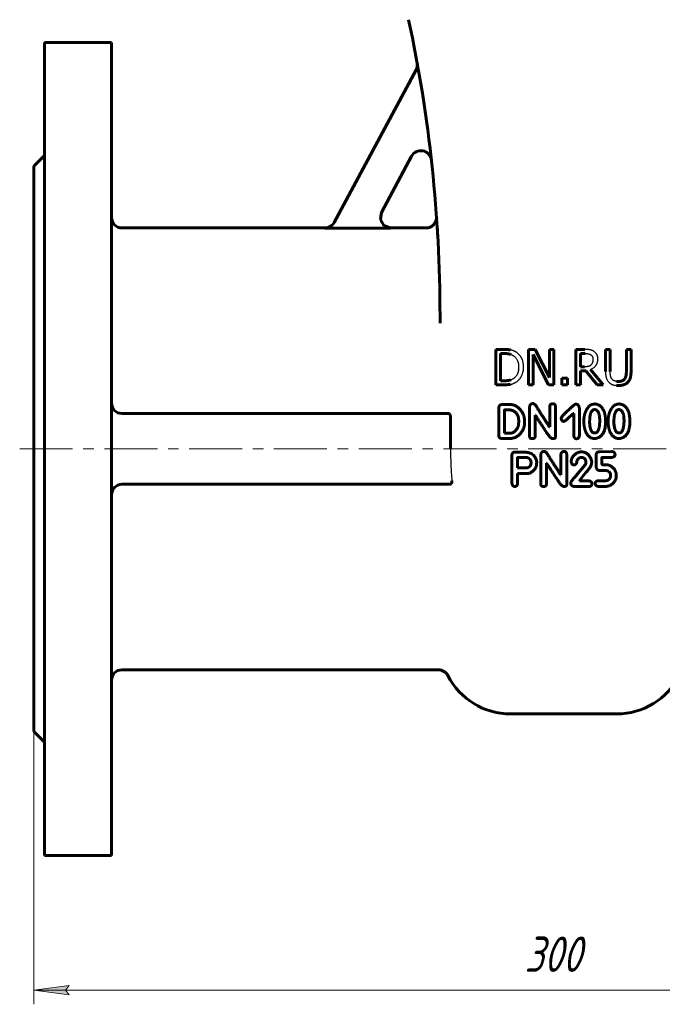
# Model space of a CAD drawing. Header units: millimetres. Extents: x 0 to 595, y 0 to 420.
# Tile 3 of 11: x 106 to 196, y 112 to 251. Entities that reach past the tile are written whole.
import ezdxf

# ---------------------------------------------------------------- set-up
doc = ezdxf.new("R2010")
doc.units = ezdxf.units.MM
for name, pattern in [('K5LT-1', [0]), ('K5LT_AXLED', [12, 7.5, -1.5, 1.5, -1.5]), ('K5LT_BASIC', [0]), ('K5LT_THIN', [0])]:
    doc.linetypes.add(name, pattern=pattern)
doc.layers.add('Системный слой', color=7, linetype='Continuous')
doc.layers.add('Системный слой (1)', color=7, linetype='Continuous', true_color=0x6c6c6c)
doc.styles.add('KDIMTEXTSTYLE', font='txt', dxfattribs={"width": 0.96, "oblique": 15, "height": 5})
doc.styles.add('KTEXTSTYLE', font='txt', dxfattribs={"width": 0.96, "height": 5})
doc.dimstyles.new('KDIMSTYLE (0.50)', dxfattribs={"dimtxt": 5, "dimasz": 1, "dimexe": 2, "dimexo": 0, "dimgap": 1, "dimtad": 1, "dimlfac": 2, "dimtxsty": 'KDIMTEXTSTYLE', "dimsah": 1, "dimcen": 0, "dimdle": 1, "dimadec": 0, "dimazin": 0, "dimtfac": 0.667, "dimtmove": 0, "dimatfit": 3, "dimfxl": 1, "dimtvp": 1, "dimtolj": 1, "dimtzin": 0, "dimarcsym": 0})

# ---------------------------------------------------------------- blocks, each defined once
blk = doc.blocks.new('U6')
at = {"layer": 'Системный слой (1)', "color": 143, "linetype": 'K5LT_BASIC', "lineweight": 60, "true_color": 0x33acca}
for p, q in [((148.72, 221.99), (120.03, 221.99)), ((163.04, 221.99), (158.06, 221.99))]:
    blk.add_line(p, q, dxfattribs=at)
blk = doc.blocks.new('U10')
at = {"layer": 'Системный слой (1)', "color": 143, "linetype": 'K5LT_BASIC', "lineweight": 60, "true_color": 0x33acca}
for p, q in [((156.73, 224.2), (156.59, 223.2)), ((156.59, 223.2), (157.08, 222.35)), ((157.08, 222.35), (158.03, 221.99)), ((158.03, 221.99), (158.06, 221.99))]:
    blk.add_line(p, q, dxfattribs=at)
blk = doc.blocks.new('U13')
at = {"layer": 'Системный слой (1)', "color": 143, "linetype": 'K5LT_BASIC', "lineweight": 60, "true_color": 0x33acca}
for p, q in [((164.65, 221.76), (164.66, 221.63)), ((164.66, 221.63), (164.67, 221.49)), ((164.67, 221.49), (164.68, 221.34))]:
    blk.add_line(p, q, dxfattribs=at)
blk = doc.blocks.new('D0')
at = {"layer": 'Системный слой (1)'}
for points in [[(112.53, 113.5), (112.03, 114.16), (112.53, 114.82), (107.53, 114.16)], [(257.53, 114.16), (252.53, 114.82), (253.03, 114.16), (252.53, 113.5)]]:
    blk.add_hatch(color=7, dxfattribs=at).paths.add_polyline_path(points)
at = {"layer": 'Системный слой (1)', "color": 7, "linetype": 'K5LT_THIN', "lineweight": 18, "true_color": 0xffffff}
for p, q in [((107.53, 150.74), (107.53, 112.16)), ((257.53, 150.74), (257.53, 112.16)), ((107.53, 114.16), (112.53, 114.82)), ((112.53, 114.82), (112.03, 114.16)), ((253.03, 114.16), (252.53, 114.82)), ((252.53, 114.82), (257.53, 114.16)), ((112.53, 113.5), (107.53, 114.16)), ((107.53, 114.16), (257.53, 114.16)), ((112.03, 114.16), (112.53, 113.5)), ((257.53, 114.16), (252.53, 113.5)), ((252.53, 113.5), (253.03, 114.16))]:
    blk.add_line(p, q, dxfattribs=at)
blk.add_wipeout([(176.99, 115.16), (176.99, 122.54), (187.62, 122.54), (187.62, 115.16)]).dxf.layer = 'Системный слой (1)'
at = {"layer": 'Системный слой (1)', "color": 7, "insert": (176.99, 121.75), "char_height": 5, "attachment_point": 1, "style": 'KTEXTSTYLE'}
blk.add_mtext('\\fArial|b0|c204|p34;\\H5.0;\\W1.000;\\Q15;\\fGOST Type AU|b0|i0|c204|p34;\\Q15;\\W0.960;300', dxfattribs=at)
blk = doc.blocks.new('KDIMARROW_01')
at = {"layer": 'Системный слой'}
blk.add_hatch(color=0, dxfattribs=at).paths.add_polyline_path([(-5, -0.66), (0, 0), (-5, 0.66), (-4.5, 0)])
at = {"layer": 'Системный слой', "color": 0, "linetype": 'K5LT_THIN', "lineweight": 18}
for p, q in [((-4.5, 0), (-5, 0.66)), ((-5, 0.66), (0, 0)), ((0, 0), (-5, -0.66)), ((-5, -0.66), (-4.5, 0))]:
    blk.add_line(p, q, dxfattribs=at)
at = {"layer": 'Системный слой (1)', "color": 0, "linetype": 'K5LT_THIN', "lineweight": 18}
blk.add_line((182.53, 190.74), (182.03, 190.74), dxfattribs=at)

msp = doc.modelspace()

# ---------------------------------------------------------------- linework, layer by layer
at = {"layer": 'Системный слой (1)', "color": 143, "linetype": 'K5LT_BASIC', "lineweight": 60, "true_color": 0x33acca}
for p, q in [((109.0263, 248.2367), (109.0263, 133.2367)), ((109.0263, 248.2367), (118.5263, 248.2367)), ((118.5263, 248.2367), (118.5263, 133.2367)), ((150.033, 222.7533), (161.6412, 244.3746)), ((107.5263, 230.7367), (109.0263, 232.2367)), ((160.9956, 232.1346), (156.7208, 224.1723)), ((107.5263, 230.7367), (107.5263, 150.7367)), ((164.5534, 223.294), (164.533, 223.5887)), ((164.5333, 223.5844), (164.5365, 223.5373)), ((148.7102, 221.9616), (158.0411, 221.9616)), ((165.0263, 208.5218), (165.0263, 209.5486)), ((174.048, 204.8014), (172.9095, 204.8014)), ((172.9095, 204.8014), (172.9095, 199.8014)), ((177.5732, 204.8014), (177.5732, 199.8014)), ((178.5173, 204.8014), (177.5732, 204.8014)), ((180.531, 200.8427), (178.5173, 204.8014)), ((180.531, 204.8014), (180.531, 200.8427)), ((181.151, 204.8014), (180.531, 204.8014)), ((181.151, 199.8014), (181.151, 204.8014)), ((184.2466, 204.8014), (184.2466, 199.8014)), ((185.5351, 204.8014), (184.2466, 204.8014)), ((188.4524, 204.8014), (188.4524, 201.6814)), ((189.1169, 204.8014), (188.4524, 204.8014)), ((189.1169, 201.6814), (189.1169, 204.8014)), ((191.4062, 204.8014), (191.4062, 201.6652)), ((192.0707, 204.8014), (191.4062, 204.8014)), ((192.0707, 201.6814), (192.0707, 204.8014)), ((173.574, 200.3767), (173.574, 204.226)), ((173.574, 204.226), (174.0805, 204.226)), ((178.1931, 199.8014), (178.1931, 204.1126)), ((178.1931, 204.1126), (180.4054, 199.8014)), ((184.9111, 202.346), (184.9111, 204.226)), ((184.9111, 204.226), (185.5715, 204.226)), ((185.4946, 202.346), (184.9111, 202.346)), ((188.1161, 199.8014), (186.3373, 201.9772)), ((183.0959, 200.7576), (182.2936, 200.7576)), ((182.2936, 200.7576), (182.2936, 199.8014)), ((183.0959, 199.8014), (183.0959, 200.7576)), ((184.9111, 201.7908), (185.6728, 201.7908)), ((184.9111, 199.8014), (184.9111, 201.7908)), ((185.6728, 201.7908), (187.2531, 199.8014)), ((172.9095, 199.8014), (174.0602, 199.8014)), ((174.0805, 200.3767), (173.574, 200.3767)), ((177.5732, 199.8014), (178.1931, 199.8014)), ((180.4054, 199.8014), (181.151, 199.8014)), ((182.2936, 199.8014), (183.0959, 199.8014)), ((184.2466, 199.8014), (184.9111, 199.8014)), ((187.2531, 199.8014), (188.1161, 199.8014)), ((173.3505, 196.5466), (173.3505, 192.5924)), ((173.8435, 197.002), (173.7237, 196.9951)), ((174.9836, 197.002), (173.8435, 197.002)), ((177.7025, 196.6733), (177.7025, 192.5342)), ((180.5543, 196.6528), (180.5543, 193.8386)), ((181.3725, 192.4212), (181.3725, 196.6733)), ((184.7556, 192.6301), (184.7556, 196.509)), ((120.0263, 195.7367), (166.2265, 195.7367)), ((166.5153, 195.2367), (166.5153, 190.7367)), ((174.1482, 196.2043), (174.138, 192.9724)), ((174.9288, 196.2419), (174.1859, 196.2419)), ((178.5002, 192.5342), (178.5002, 195.4922)), ((178.5002, 195.4922), (178.5378, 195.4922)), ((183.8757, 195.7592), (183.951, 195.7592)), ((183.951, 195.7592), (183.951, 192.6677)), ((176.1647, 194.5302), (176.1647, 194.7595)), ((180.5543, 193.8386), (180.5166, 193.8386)), ((182.5268, 194.6329), (182.5816, 194.6329)), ((186.2129, 194.9444), (186.1958, 194.5575)), ((188.4691, 194.65), (188.4691, 194.6671)), ((189.6525, 194.9444), (189.6354, 194.5575)), ((191.9086, 194.65), (191.9086, 194.6671)), ((174.138, 192.9724), (174.1756, 192.9519)), ((174.1756, 192.9519), (174.9288, 192.9519)), ((186.86, 193.0032), (187.0277, 193.0032)), ((190.2996, 193.0032), (190.4673, 193.0032)), ((173.7853, 192.1919), (174.8329, 192.1919)), ((180.9377, 192.1987), (181.0678, 192.1987)), ((175.1752, 189.8415), (175.1923, 186.1338)), ((176.6371, 190.2866), (175.61, 190.2866)), ((177.3971, 189.4992), (176.0277, 189.4992)), ((179.29, 189.9066), (179.29, 185.7675)), ((182.1418, 189.886), (182.1418, 187.0719)), ((182.96, 185.6545), (182.96, 189.9066)), ((185.0387, 189.5231), (185.1722, 189.5231)), ((187.1363, 189.8518), (187.1363, 188.3146)), ((189.3273, 190.3516), (187.5984, 190.3311)), ((187.9442, 188.6433), (187.9442, 189.4889)), ((187.9819, 189.5266), (189.2897, 189.5266)), ((176.0106, 188.0716), (176.0482, 188.0339)), ((180.0877, 185.7675), (180.0877, 188.7255)), ((180.0877, 188.7255), (180.1253, 188.7255)), ((185.5694, 188.4618), (184.3198, 186.9657)), ((185.6858, 188.8042), (185.6858, 188.7631)), ((186.4971, 188.859), (186.4595, 189.1637)), ((188.5981, 188.4892), (188.0777, 188.4892)), ((176.0106, 187.2533), (177.606, 187.2533)), ((176.0106, 185.8873), (176.0106, 187.2533)), ((176.0482, 188.0339), (177.0924, 188.0339)), ((182.1418, 187.0719), (182.1041, 187.0719)), ((184.758, 186.2639), (185.6652, 187.3834)), ((189.1733, 187.0856), (189.1733, 186.8185)), ((189.9812, 186.8938), (189.9812, 187.0685)), ((166.4456, 185.7367), (120.0263, 185.7367)), ((182.5252, 185.432), (182.6553, 185.432)), ((183.5255, 185.8873), (183.5255, 185.8497)), ((184.0733, 185.4046), (186.0452, 185.4046)), ((184.758, 186.2194), (184.758, 186.2639)), ((186.0452, 186.2194), (184.758, 186.2194)), ((186.5348, 185.7538), (186.5348, 185.812)), ((188.4817, 186.24), (187.4067, 186.24)), ((187.4649, 185.4251), (188.5194, 185.4251)), ((164.7946, 159.4867), (120.0263, 159.4867)), ((175.0263, 153.2367), (190.0263, 153.2367)), ((107.5263, 150.7367), (109.0263, 149.2367)), ((109.0263, 133.2367), (118.5263, 133.2367))]:
    msp.add_line(p, q, dxfattribs=at)
at = {"layer": 'Системный слой (1)', "color": 30, "linetype": 'K5LT_AXLED', "lineweight": 18, "true_color": 0xff8000}
msp.add_line((105.5263, 190.7367), (259.5263, 190.7367), dxfattribs=at)
at = {"layer": 'Системный слой (1)', "color": 143, "linetype": 'K5LT_BASIC', "lineweight": 60, "true_color": 0x33acca}
for centre, radius, start, end in [((-34.9737, 209.5486), 200, 0, 12.094757), ((160.3196, 245.0841), 1.5, 331.769278, 10.312693), ((162.3172, 231.425), 1.5, 6.327348, 151.769278), ((120.0263, 223.4867), 1.5, 180, 270), ((-34.9737, 209.5486), 200, 4.010382, 4.025513), ((120.0263, 197.2367), 1.5, 180, 270), ((120.0263, 184.2367), 1.5, 90, 180), ((120.0263, 157.9867), 1.5, 90, 180), ((164.7946, 157.9867), 1.5, 27.162888, 90), ((175.0263, 163.2367), 10, 207.162888, 270), ((190.0263, 163.2367), 10, 270, 332.837112)]:
    msp.add_arc(centre, radius, start, end, dxfattribs=at)
at = {"layer": 'Системный слой (1)', "color": 7, "linetype": 'K5LT-1'}
for points, knots in [([(158.0411, 221.9616), (157.9798, 221.9617), (157.8578, 221.9693), (157.6763, 222.0034), (157.5003, 222.0593), (157.3346, 222.1354), (157.2279, 222.2009), (157.1703, 222.2417), (157.1533, 222.254), (157.1277, 222.2732), (157.0861, 222.3062), (157.0059, 222.3756), (156.9019, 222.4831), (156.7933, 222.6262), (156.7176, 222.7545), (156.6662, 222.8633), (156.6411, 222.9269), (156.6269, 222.9674), (156.6201, 222.9873), (156.6101, 223.0188), (156.5959, 223.0678), (156.5717, 223.1667), (156.5576, 223.2559), (156.5509, 223.3282), (156.5491, 223.3511), (156.5468, 223.388), (156.5449, 223.4424), (156.5458, 223.5477), (156.559, 223.6932), (156.5958, 223.8662), (156.6496, 224.0266), (156.6952, 224.1246), (156.7208, 224.1723)], [0, 0, 0, 0, 0.036773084, 0.073546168, 0.111402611, 0.147966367, 0.183140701, 0.186883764, 0.190595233, 0.19579347, 0.206189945, 0.222511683, 0.259626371, 0.295535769, 0.330558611, 0.349242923, 0.367927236, 0.371564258, 0.375181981, 0.380621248, 0.391499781, 0.405919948, 0.442097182, 0.445866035, 0.449741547, 0.455874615, 0.468140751, 0.482363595, 0.519121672, 0.555879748, 0.588361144, 0.620842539, 0.620842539, 0.620842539, 0.620842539]), ([(150.033, 222.7533), (150.0036, 222.6985), (149.9381, 222.5929), (149.8206, 222.4472), (149.719, 222.349), (149.6459, 222.2888), (149.5961, 222.2503), (149.5116, 222.1914), (149.4119, 222.1343), (149.3111, 222.087), (149.2534, 222.0638), (149.163, 222.0309), (149.0908, 222.0099), (148.9737, 221.9844), (148.8653, 221.9672), (148.762, 221.9616), (148.7102, 221.9616)], [0, 0, 0, 0, 0.037310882, 0.074621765, 0.112644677, 0.122106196, 0.131567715, 0.150490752, 0.184027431, 0.20074764, 0.217467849, 0.221350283, 0.258673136, 0.262487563, 0.293569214, 0.324650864, 0.324650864, 0.324650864, 0.324650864]), ([(186.8074, 204.538), (186.7794, 204.5561), (186.7228, 204.5903), (186.6593, 204.6234), (186.5699, 204.6656), (186.4815, 204.7002), (186.3697, 204.732), (186.3118, 204.7446), (186.2775, 204.7509), (186.2631, 204.7534), (186.2342, 204.758), (186.1895, 204.7646), (186.1161, 204.7739), (185.9902, 204.7865), (185.797, 204.7983), (185.6272, 204.8014), (185.5351, 204.8014)], [-0.264188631, -0.264188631, -0.264188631, -0.264188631, -0.243054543, -0.221920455, -0.217669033, -0.177940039, -0.158613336, -0.139286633, -0.137873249, -0.13504648, -0.129392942, -0.118085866, -0.105398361, -0.082665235, -0.042482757, 0, 0, 0, 0]), ([(175.839, 204.4043), (175.8243, 204.414), (175.7945, 204.4329), (175.7487, 204.4602), (175.7015, 204.4865), (175.6528, 204.5118), (175.6027, 204.5363), (175.5512, 204.5597), (175.4984, 204.5822), (175.444, 204.6038), (175.3884, 204.6243), (175.3315, 204.6439), (175.2732, 204.6624), (175.2187, 204.6785), (175.1758, 204.6903), (175.1455, 204.6983), (175.1147, 204.7061), (175.0752, 204.7153), (175.0427, 204.7221), (175.0263, 204.7254)], [-1.166779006, -1.166779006, -1.166779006, -1.166779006, -1.10898248, -1.051185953, -0.993389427, -0.9355929, -0.877796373, -0.819999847, -0.76220332, -0.704406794, -0.646610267, -0.58881374, -0.531017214, -0.473220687, -0.431218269, -0.410217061, -0.389215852, -0.347213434, -0.305211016, -0.305211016, -0.305211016, -0.305211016]), ([(175.0263, 204.0992), (175.0589, 204.0881), (175.1072, 204.0702), (175.1707, 204.0438), (175.2178, 204.0228), (175.2645, 204.0005), (175.3107, 203.977), (175.3563, 203.9523), (175.3864, 203.935), (175.4014, 203.9262)], [-0.0834616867, -0.0834616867, -0.0834616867, -0.0834616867, -0.062596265, -0.0521635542, -0.0417308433, -0.0312981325, -0.0208654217, -0.0104327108, 0, 0, 0, 0]), ([(175.4014, 203.9262), (175.4286, 203.9095), (175.4819, 203.8746), (175.5375, 203.8328), (175.6136, 203.771), (175.7059, 203.6848), (175.8208, 203.5465), (175.9203, 203.3909), (176.0018, 203.2215), (176.049, 203.0874), (176.0897, 202.9452), (176.1241, 202.7893), (176.1456, 202.6154), (176.1539, 202.4942), (176.1569, 202.4323), (176.1587, 202.3693), (176.1591, 202.3268), (176.1591, 202.3054)], [-0.374955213, -0.374955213, -0.374955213, -0.374955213, -0.354538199, -0.334121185, -0.329874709, -0.290452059, -0.2510413, -0.21163054, -0.170864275, -0.13311268, -0.125703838, -0.08384875, -0.041993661, -0.031495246, -0.020996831, -0.010498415, 0, 0, 0, 0]), ([(176.8519, 202.2973), (176.8519, 202.3317), (176.851, 202.4001), (176.847, 202.5013), (176.8402, 202.6007), (176.828, 202.7257), (176.8071, 202.8735), (176.7736, 203.0381), (176.732, 203.1928), (176.6857, 203.3301), (176.6353, 203.4545), (176.5821, 203.5667), (176.5238, 203.6744), (176.4773, 203.7506), (176.4019, 203.8655), (176.2891, 204.015), (176.1034, 204.206), (175.9468, 204.331), (175.8555, 204.3934), (175.839, 204.4043)], [-0.387823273, -0.387823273, -0.387823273, -0.387823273, -0.373982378, -0.360141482, -0.346300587, -0.332459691, -0.306719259, -0.280978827, -0.256742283, -0.232505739, -0.21223913, -0.19197252, -0.171727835, -0.151483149, -0.147108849, -0.102245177, -0.055770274, -0.009942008, 0, 0, 0, 0]), ([(185.5715, 204.226), (185.5884, 204.226), (185.622, 204.2258), (185.6713, 204.2248), (185.7192, 204.2231), (185.7638, 204.2208), (185.8051, 204.2181), (185.8435, 204.2149), (185.8808, 204.2112), (185.9155, 204.2071), (185.9478, 204.2028), (185.9879, 204.1966), (186.0338, 204.1883), (186.0846, 204.1768), (186.1317, 204.1638), (186.1774, 204.1489), (186.2121, 204.1356), (186.2654, 204.1132), (186.314, 204.0884), (186.355, 204.0629), (186.3657, 204.0558)], [-0.17270588, -0.17270588, -0.17270588, -0.17270588, -0.164641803, -0.156577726, -0.148513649, -0.140449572, -0.133300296, -0.12615102, -0.119001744, -0.111852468, -0.105488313, -0.099124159, -0.086395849, -0.075006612, -0.063617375, -0.052228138, -0.040838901, -0.036713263, -0.009809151, 0, 0, 0, 0]), ([(186.3373, 201.9772), (186.3757, 201.9915), (186.4508, 202.0221), (186.5295, 202.0601), (186.6347, 202.1159), (186.7587, 202.1931), (186.8882, 202.2987), (186.9802, 202.3893), (187.0629, 202.4818), (187.1354, 202.5786), (187.1947, 202.678), (187.2452, 202.7764), (187.2977, 202.9075), (187.3298, 203.0282), (187.3491, 203.127), (187.3604, 203.1991), (187.3693, 203.2881), (187.3731, 203.3581), (187.3744, 203.407), (187.3746, 203.4317), (187.3746, 203.444)], [-0.242803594, -0.242803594, -0.242803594, -0.242803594, -0.228120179, -0.213436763, -0.21050008, -0.183310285, -0.157453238, -0.14489377, -0.132334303, -0.108410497, -0.09758135, -0.086752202, -0.065093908, -0.042917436, -0.039817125, -0.028177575, -0.016538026, -0.008269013, -0.004134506, 0, 0, 0, 0]), ([(186.3657, 204.0558), (186.3788, 204.047), (186.4044, 204.0286), (186.4307, 204.007), (186.4659, 203.9758), (186.507, 203.9339), (186.5568, 203.8683), (186.591, 203.8089), (186.6141, 203.758), (186.6346, 203.7056), (186.6482, 203.6604), (186.6634, 203.5964), (186.6755, 203.5267), (186.6812, 203.4476), (186.6818, 203.4015), (186.6818, 203.3913)], [-0.133910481, -0.133910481, -0.133910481, -0.133910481, -0.125731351, -0.117552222, -0.115894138, -0.100560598, -0.085684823, -0.070497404, -0.062903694, -0.055309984, -0.040312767, -0.037997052, -0.02133731, -0.004677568, 0, 0, 0, 0]), ([(186.6818, 203.3913), (186.6818, 203.3762), (186.6814, 203.346), (186.6798, 203.3015), (186.6771, 203.2579), (186.6734, 203.2166), (186.6688, 203.1774), (186.6617, 203.1278), (186.6508, 203.0697), (186.6347, 203.0045), (186.6164, 202.9459), (186.596, 202.8919), (186.5663, 202.8264), (186.5228, 202.7502), (186.4724, 202.6833), (186.4295, 202.6359), (186.4088, 202.6153), (186.3981, 202.6053)], [-0.153701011, -0.153701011, -0.153701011, -0.153701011, -0.146890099, -0.140079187, -0.133268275, -0.126457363, -0.120200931, -0.1139445, -0.101431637, -0.089803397, -0.078175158, -0.067754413, -0.057333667, -0.037097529, -0.016861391, -0.008430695, 0, 0, 0, 0]), ([(187.3746, 203.444), (187.3746, 203.4608), (187.3742, 203.4942), (187.3723, 203.5435), (187.3691, 203.5919), (187.3634, 203.6525), (187.3536, 203.7239), (187.338, 203.8029), (187.3187, 203.8767), (187.2964, 203.9446), (187.2709, 204.0082), (187.2473, 204.0576), (187.2269, 204.0953), (187.2059, 204.1314), (187.1782, 204.1754), (187.1427, 204.2261), (187.1141, 204.2628), (187.0679, 204.3185), (186.9967, 204.394), (186.8989, 204.4758), (186.8314, 204.5225), (186.8074, 204.538)], [-0.317196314, -0.317196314, -0.317196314, -0.317196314, -0.306931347, -0.29666638, -0.286401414, -0.276136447, -0.257158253, -0.238180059, -0.220412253, -0.202644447, -0.185770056, -0.168895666, -0.160756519, -0.152617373, -0.13633908, -0.120060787, -0.103782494, -0.099561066, -0.062783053, -0.021733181, 0, 0, 0, 0]), ([(176.1591, 202.3054), (176.1591, 202.2775), (176.1585, 202.222), (176.1557, 202.1401), (176.1511, 202.06), (176.1448, 201.9845), (176.1371, 201.9134), (176.1251, 201.8238), (176.1069, 201.7195), (176.08, 201.6033), (176.0501, 201.501), (176.0172, 201.4084), (175.9822, 201.325), (175.9435, 201.2458), (175.8873, 201.1452), (175.8051, 201.0241), (175.6888, 200.8911), (175.5714, 200.7869), (175.4925, 200.7295), (175.4621, 200.709)], [-0.452495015, -0.452495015, -0.452495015, -0.452495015, -0.436047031, -0.419599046, -0.403151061, -0.386703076, -0.371728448, -0.356753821, -0.326804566, -0.299259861, -0.271715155, -0.247850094, -0.223985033, -0.200484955, -0.176984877, -0.129984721, -0.079421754, -0.029598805, 0, 0, 0, 0]), ([(175.8309, 200.2025), (175.9017, 200.2493), (175.9762, 200.3056), (176.1117, 200.4235), (176.1856, 200.4975), (176.2567, 200.5792), (176.2854, 200.6132), (176.3358, 200.6759), (176.4042, 200.7695), (176.4679, 200.8687), (176.5166, 200.9524), (176.5633, 201.038), (176.6181, 201.1493), (176.6754, 201.286), (176.724, 201.4244), (176.7536, 201.5274), (176.7925, 201.6819), (176.8327, 201.8968), (176.8505, 202.1359), (176.8519, 202.2736), (176.8519, 202.2973)], [-0.457315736, -0.457315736, -0.457315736, -0.457315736, -0.405205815, -0.399759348, -0.346887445, -0.341365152, -0.334277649, -0.320102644, -0.293229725, -0.26561826, -0.251812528, -0.238006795, -0.210395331, -0.182783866, -0.156025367, -0.129266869, -0.124053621, -0.069295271, -0.011911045, 0, 0, 0, 0]), ([(186.3981, 202.6053), (186.3867, 202.5938), (186.3631, 202.5717), (186.3358, 202.5491), (186.2956, 202.5183), (186.2403, 202.4818), (186.1689, 202.4466), (186.1081, 202.4234), (186.0689, 202.4111), (186.0368, 202.4025), (186.0126, 202.3968), (185.988, 202.3916), (185.9559, 202.3851), (185.9159, 202.3779), (185.857, 202.3688), (185.7234, 202.3522), (185.5969, 202.346), (185.4946, 202.346)], [-0.138718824, -0.138718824, -0.138718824, -0.138718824, -0.131153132, -0.12358744, -0.122004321, -0.107152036, -0.092060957, -0.084515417, -0.076969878, -0.073268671, -0.069567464, -0.065866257, -0.06216505, -0.055259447, -0.048353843, -0.037028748, 0, 0, 0, 0]), ([(175.4621, 200.709), (175.4482, 200.6992), (175.4202, 200.6802), (175.363, 200.6439), (175.2602, 200.5854), (175.1554, 200.5382), (175.0656, 200.5057), (175.0395, 200.4969), (175.0263, 200.4927)], [-0.2123206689, -0.2123206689, -0.2123206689, -0.2123206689, -0.2084233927, -0.2045261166, -0.1967315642, -0.1811424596, -0.1780041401, -0.1748658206, -0.1748658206, -0.1748658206, -0.1748658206]), ([(188.4524, 201.6814), (188.4524, 201.6512), (188.4529, 201.5911), (188.4553, 201.5027), (188.4593, 201.4166), (188.4647, 201.336), (188.4712, 201.2609), (188.4814, 201.167), (188.4938, 201.0793), (188.5082, 200.9977), (188.5195, 200.9412), (188.5318, 200.8864), (188.5448, 200.8349), (188.5582, 200.7866), (188.5721, 200.7414), (188.5872, 200.697), (188.6034, 200.6537), (188.6208, 200.6114), (188.6453, 200.5564), (188.692, 200.4636), (188.7701, 200.3392), (188.8583, 200.2316), (188.915, 200.1733), (188.9305, 200.1579)], [-0.21162953, -0.21162953, -0.21162953, -0.21162953, -0.202529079, -0.193428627, -0.184328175, -0.175227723, -0.167070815, -0.158913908, -0.142600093, -0.135238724, -0.127877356, -0.120515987, -0.113154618, -0.106538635, -0.099922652, -0.093306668, -0.086690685, -0.080193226, -0.073695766, -0.060700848, -0.035047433, -0.009394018, 0, 0, 0, 0]), ([(189.3317, 200.6725), (189.3187, 200.6922), (189.2941, 200.7322), (189.2698, 200.7779), (189.2471, 200.8248), (189.226, 200.873), (189.2078, 200.9228), (189.1965, 200.9576), (189.1886, 200.9837), (189.1786, 201.0196), (189.1699, 201.0564), (189.1637, 201.0864), (189.159, 201.111), (189.1526, 201.1476), (189.1465, 201.1876), (189.1411, 201.2295), (189.136, 201.2724), (189.1302, 201.3317), (189.1244, 201.4096), (189.1208, 201.4812), (189.1188, 201.5407), (189.1177, 201.5865), (189.1171, 201.6335), (189.1169, 201.6654), (189.1169, 201.6814)], [-0.563517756, -0.563517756, -0.563517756, -0.563517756, -0.519918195, -0.476318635, -0.467303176, -0.4231448, -0.378986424, -0.369859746, -0.356337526, -0.329293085, -0.302248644, -0.288726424, -0.275204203, -0.258293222, -0.224471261, -0.20756028, -0.190649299, -0.156827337, -0.117620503, -0.078413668, -0.058810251, -0.039206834, -0.019603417, 0, 0, 0, 0]), ([(190.0263, 200.2776), (190.0135, 200.2793), (189.9879, 200.2829), (189.9503, 200.2894), (189.9134, 200.2967), (189.8673, 200.3074), (189.8129, 200.3223), (189.753, 200.3427), (189.6971, 200.3656), (189.6296, 200.3982), (189.5527, 200.4442), (189.4707, 200.5083), (189.4092, 200.5703), (189.3697, 200.6188), (189.3475, 200.6491), (189.3369, 200.6647), (189.3317, 200.6725)], [-0.194682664, -0.194682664, -0.194682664, -0.194682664, -0.186781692, -0.17888072, -0.170979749, -0.163078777, -0.148383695, -0.133688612, -0.11991109, -0.106133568, -0.079988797, -0.053984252, -0.027979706, -0.013989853, -0.006994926, 0, 0, 0, 0]), ([(175.0263, 199.8759), (175.0331, 199.8772), (175.0467, 199.8799), (175.0668, 199.884), (175.0868, 199.8884), (175.1136, 199.8944), (175.1469, 199.9025), (175.2108, 199.9194), (175.2679, 199.9368), (175.3546, 199.9662), (175.4256, 199.9932), (175.5113, 200.0302), (175.5754, 200.0601), (175.6395, 200.0923), (175.7036, 200.1268), (175.7675, 200.1635), (175.8098, 200.1893), (175.8309, 200.2025)], [-0.268572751, -0.268572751, -0.268572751, -0.268572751, -0.261958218, -0.255343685, -0.248729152, -0.242114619, -0.228885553, -0.215656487, -0.178655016, -0.172086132, -0.129114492, -0.107628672, -0.086142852, -0.064607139, -0.043071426, -0.021535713, 0, 0, 0, 0]), ([(188.9305, 200.1579), (188.9515, 200.137), (188.9946, 200.0965), (189.0447, 200.0551), (189.0967, 200.0153), (189.1387, 199.9856), (189.1897, 199.9532), (189.2209, 199.9347), (189.2492, 199.9187), (189.2843, 199.8997), (189.3348, 199.8745), (189.3967, 199.8469), (189.4453, 199.8276), (189.4775, 199.8158), (189.4922, 199.8106), (189.5102, 199.8044), (189.5367, 199.7956), (189.5853, 199.7807), (189.6493, 199.7632), (189.733, 199.7443), (189.8504, 199.7228), (189.9522, 199.7104), (190.0263, 199.7047)], [-0.529439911, -0.529439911, -0.529439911, -0.529439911, -0.488562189, -0.447684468, -0.439400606, -0.397649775, -0.376774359, -0.355898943, -0.3474219, -0.331826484, -0.30063565, -0.269444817, -0.238253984, -0.227673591, -0.222383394, -0.217093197, -0.201804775, -0.186516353, -0.155939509, -0.129399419, -0.102859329, -0.050493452, -0.050493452, -0.050493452, -0.050493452]), ([(166.5153, 190.7367), (166.5153, 190.4033), (166.5216, 189.7266), (166.5516, 188.684), (166.6053, 187.6011), (166.6648, 186.7805), (166.7055, 186.3184), (166.713, 186.2367)], [8.311088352, 8.311088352, 8.311088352, 8.311088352, 8.511090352, 8.711092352, 8.912966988, 9.125243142, 9.170827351, 9.170827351, 9.170827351, 9.170827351])]:
    msp.add_open_spline(points, degree=3, knots=knots, dxfattribs=at)
at = {"layer": 'Системный слой (1)', "color": 143, "linetype": 'K5LT_BASIC', "lineweight": 60, "true_color": 0x33acca}
for points, knots in [([(164.5333, 223.5844), (164.5333, 223.5844), (164.5333, 223.5843), (164.5334, 223.5833), (164.5334, 223.583), (164.5334, 223.5823), (164.5335, 223.5818), (164.5335, 223.5808), (164.5335, 223.5807), (164.5336, 223.5802), (164.5336, 223.5801), (164.5336, 223.5792), (164.5337, 223.5784), (164.5338, 223.5762), (164.5339, 223.5745), (164.534, 223.573), (164.534, 223.5728), (164.5341, 223.5718), (164.5341, 223.5709), (164.5343, 223.5686), (164.5343, 223.5674), (164.5345, 223.5646), (164.5345, 223.5633), (164.5347, 223.5604), (164.5348, 223.5588), (164.5349, 223.5549), (164.535, 223.5526), (164.5352, 223.5477), (164.5353, 223.5451), (164.5355, 223.5401), (164.5356, 223.5379), (164.5357, 223.535), (164.5357, 223.5343), (164.5358, 223.5326), (164.5358, 223.5315), (164.5359, 223.5283), (164.5359, 223.5262), (164.5361, 223.5197), (164.5362, 223.5154), (164.5364, 223.5023), (164.5364, 223.4934), (164.5364, 223.4739), (164.5362, 223.4632), (164.5354, 223.4312), (164.5344, 223.4097), (164.53, 223.3457), (164.5253, 223.303), (164.5085, 223.194), (164.4937, 223.1281), (164.4557, 222.9983), (164.4323, 222.9345), (164.3776, 222.8116), (164.3465, 222.7525), (164.2775, 222.641), (164.24, 222.5886), (164.1597, 222.4911), (164.1171, 222.4457), (164.0228, 222.3569), (163.9707, 222.3141), (163.8595, 222.2344), (163.8004, 222.1977), (163.6772, 222.1322), (163.613, 222.1035), (163.4821, 222.0552), (163.4154, 222.0356), (163.2818, 222.0062), (163.215, 221.9961), (163.1109, 221.9879), (163.0737, 221.9864), (163.0365, 221.9864)], [0, 0, 0, 0, 0.6691545, 0.6691545, 1.00369916, 1.00369916, 1.27138703, 1.27138703, 1.33830899, 1.33830899, 1.40523096, 1.40523096, 1.59529125, 1.59529125, 1.77126946, 1.77126946, 1.78535154, 1.78535154, 1.85938742, 1.85938742, 1.9334233, 1.9334233, 1.98937616, 1.98937616, 2.04532902, 2.04532902, 2.11209543, 2.11209543, 2.17886183, 2.17886183, 2.23290787, 2.23290787, 2.24853755, 2.24853755, 2.27315819, 2.27315819, 2.32239949, 2.32239949, 2.42088207, 2.42088207, 2.61784725, 2.61784725, 2.85548084, 2.85548084, 3.33074802, 3.33074802, 4.28128238, 4.28128238, 5.77608288, 5.77608288, 7.27861456, 7.27861456, 8.75670203, 8.75670203, 10.18208694, 10.18208694, 11.55806335, 11.55806335, 13.05173715, 13.05173715, 14.58959066, 14.58959066, 16.14449549, 16.14449549, 17.68264103, 17.68264103, 19.17542646, 19.17542646, 20, 20, 20, 20]), ([(148.7243, 221.9867), (149.0323, 221.9867), (149.57, 222.1583), (149.9366, 222.5736), (150.0459, 222.7771)], [0, 0, 0, 0, 0.57142718, 1, 1, 1, 1]), ([(164.7253, 220.5142), (164.7184, 220.6399), (164.7116, 220.7619), (164.6982, 220.9986), (164.6916, 221.1131), (164.6787, 221.3349), (164.6723, 221.442), (164.6631, 221.5971), (164.66, 221.648), (164.6566, 221.7043), (164.6562, 221.7109), (164.6549, 221.7316), (164.654, 221.7465), (164.6531, 221.7608), (164.6531, 221.7608), (164.6514, 221.7886), (164.6497, 221.8166), (164.6422, 221.9398), (164.6365, 222.0319), (164.6309, 222.12)], [0, 0, 0, 0, 4.26033363, 4.26033363, 8.52066727, 8.52066727, 12.7810009, 12.7810009, 14.91646892, 14.91646892, 15.19283071, 15.19283071, 15.8217986, 15.8217986, 15.82192264, 15.82192264, 17.04133454, 17.04133454, 21.30166817, 21.30166817, 21.30166817, 21.30166817]), ([(175.0263, 204.7254), (174.9633, 204.738), (174.8097, 204.7631), (174.4964, 204.7933), (174.2224, 204.8014), (174.048, 204.8014)], [0, 0, 0, 0, 1.42388033, 3.29161844, 6, 6, 6, 6]), ([(174.0805, 204.226), (174.2208, 204.226), (174.4779, 204.2152), (174.6996, 204.1839), (174.8117, 204.16), (174.8787, 204.144), (174.9502, 204.1244), (175.0028, 204.1073), (175.0263, 204.0992)], [0, 0, 0, 0, 2.48036049, 5.18273657, 6.03002661, 6.3002568, 7.6501244, 9, 9, 9, 9]), ([(191.1915, 200.6725), (191.1792, 200.654), (191.1532, 200.6179), (191.1088, 200.5663), (191.0585, 200.5172), (191.0074, 200.4757), (190.9531, 200.4382), (190.9142, 200.4153), (190.8817, 200.398), (190.8589, 200.3865), (190.8297, 200.373), (190.8068, 200.3632), (190.7761, 200.3509), (190.7427, 200.3385), (190.7079, 200.3271), (190.6674, 200.315), (190.6173, 200.3018), (190.5297, 200.2835), (190.4105, 200.2675), (190.3137, 200.2633), (190.2596, 200.2633)], [0, 0, 0, 0, 0.93812903, 1.83646671, 2.76079589, 3.7873564, 4.56511727, 5.62121346, 5.89730848, 6.4682108, 7.04230511, 7.84624372, 8.10984108, 9.30559853, 10.38307693, 10.77283677, 12.3869048, 14.09863624, 17.15525185, 21, 21, 21, 21]), ([(191.4062, 201.6652), (191.4062, 201.5826), (191.4027, 201.4566), (191.3946, 201.3447), (191.3857, 201.2521), (191.3758, 201.1761), (191.3657, 201.1172), (191.3594, 201.0841), (191.3542, 201.0593), (191.3496, 201.0394), (191.3427, 201.012), (191.3337, 200.979), (191.3185, 200.9309), (191.2984, 200.8761), (191.2714, 200.8132), (191.2359, 200.7436), (191.2073, 200.6965), (191.1915, 200.6725)], [0, 0, 0, 0, 1.65418817, 2.90202892, 3.30815078, 4.82419679, 6.04776277, 6.5564407, 7.06051483, 7.91073214, 8.19870948, 9.31524689, 10.52794805, 11.99821138, 13.80757356, 15.83444043, 18, 18, 18, 18]), ([(191.5926, 200.1579), (191.6183, 200.1825), (191.6623, 200.2278), (191.7158, 200.2914), (191.7549, 200.3432), (191.788, 200.3912), (191.8201, 200.4427), (191.8499, 200.4957), (191.8806, 200.5564), (191.9134, 200.6307), (191.9347, 200.6887), (191.9491, 200.7318), (191.9589, 200.763), (191.9674, 200.793), (191.9772, 200.829), (191.9884, 200.8735), (192.0023, 200.9348), (192.0169, 201.0087), (192.0406, 201.1507), (192.0618, 201.3495), (192.0699, 201.5472), (192.0707, 201.6537), (192.0707, 201.6814)], [0, 0, 0, 0, 0.83173383, 1.42826492, 1.8327512, 2.25750268, 2.71579537, 3.19377461, 3.66665345, 4.36397324, 5.32117064, 5.57634072, 6.08639082, 6.73718081, 7.16333475, 8.12044914, 9.27491902, 10.65817089, 12.2466663, 17.08578968, 21.4508879, 23, 23, 23, 23]), ([(174.0602, 199.8014), (174.2178, 199.8014), (174.4762, 199.8085), (174.7902, 199.8364), (174.9541, 199.8618), (175.0263, 199.8759)], [0, 0, 0, 0, 2.50647091, 4.37335715, 6, 6, 6, 6]), ([(175.0263, 200.4927), (174.9914, 200.4815), (174.9383, 200.4664), (174.866, 200.4494), (174.8102, 200.4381), (174.7527, 200.4276), (174.6736, 200.4149), (174.5517, 200.3989), (174.3491, 200.3814), (174.1837, 200.3767), (174.0805, 200.3767)], [0, 0, 0, 0, 1.2956016, 1.95094014, 2.61870454, 3.29978261, 3.99901361, 5.42081371, 7.57181593, 11, 11, 11, 11]), ([(190.2596, 200.2633), (190.2002, 200.2633), (190.1226, 200.2665), (190.0451, 200.2752), (190.0263, 200.2776)], [0, 0, 0, 0, 3.79114136, 5, 5, 5, 5]), ([(190.0263, 199.7047), (190.0866, 199.7), (190.164, 199.6966), (190.2419, 199.696), (190.2596, 199.696)], [0, 0, 0, 0, 3.87121279, 5, 5, 5, 5]), ([(190.2596, 199.696), (190.3691, 199.696), (190.5375, 199.7043), (190.6918, 199.7245), (190.8195, 199.7471), (190.9191, 199.7709), (190.9958, 199.7949), (191.0336, 199.808), (191.0647, 199.8193), (191.0968, 199.8319), (191.1302, 199.846), (191.1704, 199.8638), (191.2166, 199.8862), (191.2761, 199.9181), (191.3403, 199.9561), (191.4191, 200.0092), (191.5057, 200.0768), (191.5635, 200.1293), (191.5926, 200.1579)], [0, 0, 0, 0, 1.90741322, 3.30799985, 3.75655855, 5.42799515, 6.5129735, 6.8409578, 7.16381905, 8.0399636, 8.61502757, 9.18164745, 10.54563517, 11.44888099, 12.89219493, 14.70374705, 16.76881006, 19, 19, 19, 19]), ([(166.5153, 195.2367), (166.5153, 195.2662), (166.5123, 195.3212), (166.5017, 195.3874), (166.4882, 195.4447), (166.4759, 195.4837), (166.4572, 195.532), (166.4392, 195.5697), (166.4159, 195.6085), (166.395, 195.6377), (166.3723, 195.6641), (166.344, 195.691), (166.3121, 195.7134), (166.276, 195.7297), (166.248, 195.7358), (166.2315, 195.7367), (166.2265, 195.7367)], [0, 0, 0, 0, 1.85934181, 3.3734965, 4.13657014, 5.60957703, 6.07304465, 7.74106911, 8.73386519, 9.78601605, 10.85182217, 11.85659498, 13.47701572, 14.8514026, 16.33384192, 17, 17, 17, 17]), ([(166.4456, 185.7367), (166.471, 185.7366), (166.5179, 185.7469), (166.5782, 185.7867), (166.6169, 185.8301), (166.6398, 185.8644), (166.6532, 185.8879), (166.666, 185.9138), (166.6784, 185.9435), (166.6924, 185.9851), (166.7024, 186.0258), (166.7093, 186.067), (166.7132, 186.0987), (166.7156, 186.1332), (166.7167, 186.1789), (166.7151, 186.2135), (166.713, 186.2367)], [0, 0, 0, 0, 2.99626906, 5.54509649, 7.54130081, 8.35063024, 9.05151513, 9.73827797, 10.6075474, 11.45304634, 12.86257973, 13.44318457, 14.19193076, 14.89657856, 15.59829516, 17, 17, 17, 17])]:
    msp.add_open_spline(points, degree=3, knots=knots, dxfattribs=at)
for points in [[(173.7237, 196.9951), (173.4122, 196.9814), (173.3505, 196.5466)], [(176.7536, 195.7661), (176.038, 197.002), (174.9836, 197.002)], [(178.1578, 197.1458), (177.7846, 197.1458), (177.7025, 196.6733)], [(178.8254, 196.461), (178.5002, 197.1458), (178.1578, 197.1458)], [(180.5166, 193.8386), (179.5991, 195.2902), (178.8254, 196.461)], [(181.0096, 197.1286), (180.5543, 197.1286), (180.5543, 196.6528)], [(181.3725, 196.6733), (181.3725, 197.1286), (181.0096, 197.1286)], [(184.2523, 197.0704), (184.0229, 197.0704), (183.3143, 196.3036)], [(184.7556, 196.509), (184.6597, 197.0704), (184.2523, 197.0704)], [(186.3807, 196.9609), (186.0212, 196.7726), (185.7114, 196.1632)], [(186.8805, 197.091), (186.5655, 197.0362), (186.3807, 196.9609)], [(188.2842, 195.9818), (187.7878, 197.091), (186.8805, 197.091)], [(189.8203, 196.9609), (189.4608, 196.7726), (189.151, 196.1632)], [(190.3201, 197.091), (190.0051, 197.0362), (189.8203, 196.9609)], [(191.7238, 195.9818), (191.2274, 197.091), (190.3201, 197.091)], [(174.1859, 196.2419), (174.1482, 196.2351), (174.1482, 196.2043)], [(175.213, 196.2043), (175.0349, 196.2419), (174.9288, 196.2419)], [(176.1647, 194.7595), (176.1647, 195.8243), (175.213, 196.2043)], [(177, 194.5302), (177, 195.2833), (176.7536, 195.7661)], [(178.5378, 195.4922), (179, 194.7116), (180.1161, 193.0615)], [(183.3143, 196.3036), (182.1708, 195.3107), (182.1708, 195.0266)], [(182.1708, 195.0266), (182.2632, 194.6329), (182.5268, 194.6329)], [(182.5816, 194.6329), (182.7562, 194.6363), (183.8757, 195.7592)], [(185.7114, 196.1632), (185.4015, 195.5538), (185.381, 194.7048)], [(186.8976, 196.2967), (186.3156, 196.2967), (186.2129, 194.9444)], [(187.6371, 194.6671), (187.6371, 196.2967), (186.8976, 196.2967)], [(188.4691, 194.6671), (188.4691, 195.2696), (188.2842, 195.9818)], [(189.151, 196.1632), (188.8411, 195.5538), (188.8206, 194.7048)], [(190.3372, 196.2967), (189.7552, 196.2967), (189.6525, 194.9444)], [(191.0767, 194.6671), (191.0767, 196.2967), (190.3372, 196.2967)], [(191.9086, 194.6671), (191.9086, 195.2696), (191.7238, 195.9818)], [(174.9288, 192.9519), (175.5176, 192.9519), (175.973, 193.6572)], [(175.6683, 192.3459), (177, 193.0443), (177, 194.5302)], [(175.973, 193.6572), (176.1647, 194.0063), (176.1647, 194.5302)], [(185.381, 194.7048), (185.381, 193.9927), (185.583, 193.3011)], [(186.1958, 194.5575), (186.2711, 193.0032), (186.86, 193.0032)], [(187.0277, 193.0032), (187.4283, 193.0032), (187.5995, 194.0201)], [(187.2845, 192.2638), (188.4691, 192.6643), (188.4691, 194.65)], [(187.5995, 194.0201), (187.6371, 194.4754), (187.6371, 194.6671)], [(188.8206, 194.7048), (188.8206, 193.9927), (189.0226, 193.3011)], [(189.6354, 194.5575), (189.7107, 193.0032), (190.2996, 193.0032)], [(190.4673, 193.0032), (190.8679, 193.0032), (191.039, 194.0201)], [(190.7241, 192.2638), (191.9086, 192.6643), (191.9086, 194.65)], [(191.039, 194.0201), (191.0767, 194.4754), (191.0767, 194.6671)], [(173.3505, 192.5924), (173.3677, 192.2432), (173.7853, 192.1919)], [(174.8329, 192.1919), (175.1376, 192.1919), (175.6683, 192.3459)], [(177.7025, 192.5342), (177.7025, 192.185), (178.0825, 192.185)], [(178.0825, 192.185), (178.5002, 192.185), (178.5002, 192.5342)], [(180.1161, 193.0615), (180.6707, 192.1987), (180.9377, 192.1987)], [(181.0678, 192.1987), (181.3725, 192.1987), (181.3725, 192.4212)], [(183.951, 192.6677), (184.0127, 192.161), (184.3448, 192.1782)], [(184.3448, 192.1782), (184.7145, 192.1782), (184.7556, 192.6301)], [(185.583, 193.3011), (186.0246, 192.209), (186.8805, 192.209)], [(186.8805, 192.209), (187.1202, 192.209), (187.2845, 192.2638)], [(189.0226, 193.3011), (189.4642, 192.209), (190.3201, 192.209)], [(190.3201, 192.209), (190.5598, 192.209), (190.7241, 192.2638)], [(175.61, 190.2866), (175.2711, 190.2866), (175.1752, 189.8415)], [(176.0277, 189.4992), (175.99, 189.4923), (175.99, 189.4581)], [(175.99, 189.4581), (176.0106, 188.3181), (176.0106, 188.0716)], [(178.3335, 189.7628), (177.9175, 190.2969), (176.6371, 190.2866)], [(177.9107, 188.8145), (177.9107, 189.2698), (177.3971, 189.4992)], [(178.7083, 188.7186), (178.7494, 189.2287), (178.3335, 189.7628)], [(179.7453, 190.379), (179.3721, 190.379), (179.29, 189.9066)], [(180.4129, 189.6943), (180.0877, 190.379), (179.7453, 190.379)], [(182.1041, 187.0719), (181.1866, 188.5235), (180.4129, 189.6943)], [(182.5971, 190.3619), (182.1418, 190.3619), (182.1418, 189.886)], [(182.96, 189.9066), (182.96, 190.3619), (182.5971, 190.3619)], [(184.5491, 190.2216), (183.6008, 189.7457), (183.6008, 188.9172)], [(184.3951, 188.9925), (184.5765, 189.5231), (185.0387, 189.5231)], [(185.0387, 190.3174), (184.8402, 190.3174), (184.5491, 190.2216)], [(186.4595, 189.1637), (186.0315, 190.3174), (185.0387, 190.3174)], [(185.1722, 189.5231), (185.6858, 189.4068), (185.6858, 188.8042)], [(187.5984, 190.3311), (187.1363, 190.3311), (187.1363, 189.8518)], [(187.9442, 189.4889), (187.9442, 189.5197), (187.9819, 189.5266)], [(189.2897, 189.5266), (189.8066, 189.5779), (189.8066, 189.9306)], [(189.7895, 189.9477), (189.7895, 190.3516), (189.3273, 190.3516)], [(189.8066, 189.9306), (189.8066, 189.9477), (189.7895, 189.9477)], [(177.0924, 188.0339), (177.9107, 188.0339), (177.9107, 188.8145)], [(177.606, 187.2533), (178.7083, 187.7326), (178.7083, 188.7186)], [(180.1253, 188.7255), (180.5875, 187.9449), (181.7036, 186.2947)], [(183.6008, 188.9172), (183.6693, 188.4618), (184.0185, 188.4618)], [(184.0185, 188.4618), (184.0493, 188.4824), (184.1109, 188.4824)], [(184.1109, 188.4824), (184.3951, 188.5817), (184.3951, 188.9925)], [(185.6858, 188.7631), (185.6858, 188.6364), (185.5694, 188.4618)], [(185.6652, 187.3834), (186.4971, 188.2119), (186.4971, 188.859)], [(187.1363, 188.3146), (187.1363, 187.6813), (187.6361, 187.6813)], [(188.0777, 188.4892), (187.9442, 188.4892), (187.9442, 188.6433)], [(189.7484, 187.7977), (189.1938, 188.4892), (188.5981, 188.4892)], [(184.3198, 186.9657), (183.5255, 186.1338), (183.5255, 185.8873)], [(187.6361, 187.6813), (188.7693, 187.6778), (188.7693, 187.6231)], [(189.1733, 186.8185), (188.9816, 186.24), (188.4817, 186.24)], [(188.7693, 187.6231), (189.1733, 187.38), (189.1733, 187.0856)], [(189.1151, 185.5689), (189.9812, 186.103), (189.9812, 186.8938)], [(189.9812, 187.0685), (189.9812, 187.3355), (189.7484, 187.7977)], [(175.1923, 186.1338), (175.1923, 185.4114), (175.61, 185.4114)], [(175.61, 185.4114), (175.9661, 185.4114), (176.0106, 185.8873)], [(179.29, 185.7675), (179.29, 185.4183), (179.67, 185.4183)], [(179.67, 185.4183), (180.0877, 185.4183), (180.0877, 185.7675)], [(181.7036, 186.2947), (182.2582, 185.432), (182.5252, 185.432)], [(182.6553, 185.432), (182.96, 185.432), (182.96, 185.6545)], [(183.5255, 185.8497), (183.546, 185.4799), (184.0733, 185.4046)], [(186.5348, 185.812), (186.5348, 186.1612), (186.0452, 186.2194)], [(186.0452, 185.4046), (186.4629, 185.3943), (186.5348, 185.7538)], [(187.4067, 186.24), (187.0027, 186.1715), (187.0027, 185.8771)], [(187.0027, 185.8771), (187.0027, 185.4628), (187.4649, 185.4251)], [(188.5194, 185.4251), (188.6734, 185.4251), (189.1151, 185.5689)]]:
    msp.add_open_spline(points, degree=2, dxfattribs=at)

# ---------------------------------------------------------------- block references
at = {"layer": 'Системный слой (1)'}
for name in ['U10', 'U6', 'U13']:
    msp.add_blockref(name, (0, 0), dxfattribs=at)

# ---------------------------------------------------------------- next in the draw order: dimensions: what is measured, and where the dimension line sits
at = {"layer": 'Системный слой (1)', "color": 7}
dim = msp.add_linear_dim(base=(107.5263, 114.1623), p1=(257.5263, 150.7367), p2=(107.5263, 150.7367), dimstyle='KDIMSTYLE (0.50)', override={"dimexo": 0, "dimpost": '\\fGOST Type AU|b0|c204|p34;\\H5.0;\\W0.960;\\Q15;<>', "dimblk1": 'KDIMARROW_01', "dimblk2": 'KDIMARROW_01', "dimse1": 0, "dimse2": 0, "dimclrt": 7, "dimtol": 1, "dimtp": 0, "dimtm": 0, "dimtdec": 5, "dimtolj": 1}, dxfattribs=at)
dim.commit()
dim.dimension.update_dxf_attribs({"geometry": 'D0', "text_midpoint": (182.5263, 114.1623), "dimtype": 160})

doc.saveas('drawing.dxf')
